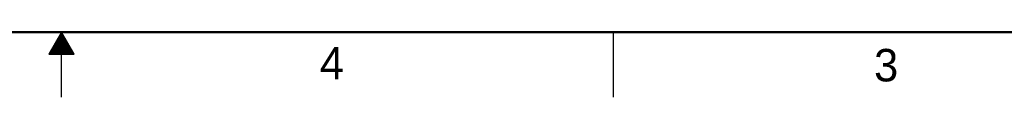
# Model space of a CAD drawing. Header units: inches. Extents: x 0 to 34, y 0 to 22.
# Tile 2 of 13: x 16.7 to 24.3, y 0 to 0.5. Entities that reach past the tile are written whole.
import ezdxf

# ---------------------------------------------------------------- set-up
doc = ezdxf.new("R2010")
doc.units = ezdxf.units.IN
doc.header["$LTSCALE"] = 1.87
doc.header["$MEASUREMENT"] = 0
doc.layers.get('0').update_dxf_attribs({"linetype": 'CONTINUOUS'})
doc.styles.get("Standard").update_dxf_attribs({"font": 'txt', "width": 0.8})

msp = doc.modelspace()

# ---------------------------------------------------------------- linework, layer by layer
at = {"color": 2, "linetype": 'CONTINUOUS'}
for p, q in [((17, 0.5), (16.902, 0.3303)), ((16.9769, 0.46), (17.0231, 0.46)), ((16.9827, 0.47), (17.0173, 0.47)), ((16.9885, 0.48), (17.0116, 0.48)), ((16.9942, 0.49), (17.0058, 0.49)), ((17.098, 0.3303), (17, 0.5)), ((17, 0), (17, 0.5)), ((21.25, 0), (21.25, 0.5)), ((16.9307, 0.38), (17.0693, 0.38)), ((16.9365, 0.39), (17.0635, 0.39)), ((16.9423, 0.4), (17.0578, 0.4)), ((16.9481, 0.41), (17.052, 0.41)), ((16.9538, 0.42), (17.0462, 0.42)), ((16.9596, 0.43), (17.0404, 0.43)), ((16.9654, 0.44), (17.0347, 0.44)), ((16.9712, 0.45), (17.0289, 0.45)), ((16.902, 0.3303), (17.098, 0.3303)), ((16.9076, 0.34), (17.0924, 0.34)), ((16.9134, 0.35), (17.0866, 0.35)), ((16.9192, 0.36), (17.0808, 0.36)), ((16.925, 0.37), (17.0751, 0.37))]:
    msp.add_line(p, q, dxfattribs=at)
at = {"color": 7, "linetype": 'CONTINUOUS', "const_width": 0.02}
msp.add_lwpolyline([(0.5, 0.5), (33.5, 0.5)], dxfattribs=at)

# ---------------------------------------------------------------- texts
at = {"color": 2, "linetype": 'CONTINUOUS'}
for s, p in [('4', (18.9884, 0.1369)), ('3', (23.2555, 0.121))]:
    msp.add_text(s, height=0.25, dxfattribs=at).set_placement(p)

doc.saveas('drawing.dxf')
